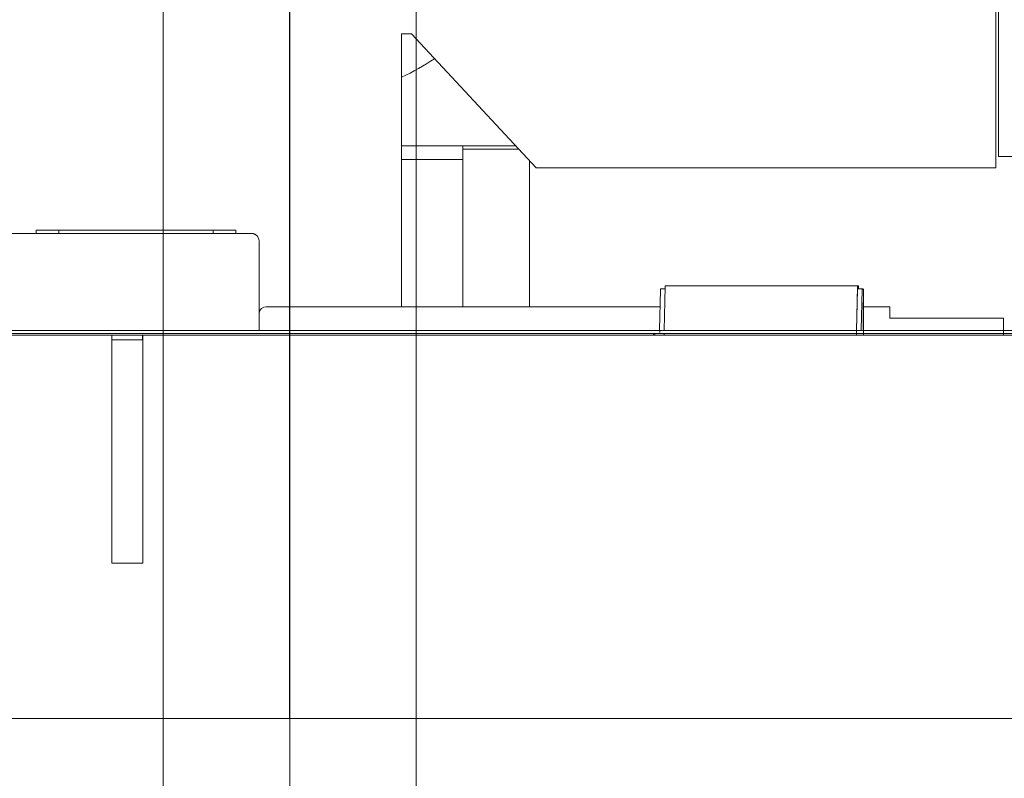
# Model space of a CAD drawing. Extents: x 0 to 59450, y 0 to 42050.
# Tile 118 of 256: x 28852 to 30132, y 7737 to 8723. Entities that reach past the tile are written whole.
import ezdxf

# ---------------------------------------------------------------- set-up
doc = ezdxf.new("R2010")
doc.units = 0
doc.header["$LTSCALE"] = 20
doc.header["$MEASUREMENT"] = 0
doc.layers.get('0').update_dxf_attribs({"linetype": 'CONTINUOUS'})
doc.layers.get('Defpoints').update_dxf_attribs({"linetype": 'CONTINUOUS'})
doc.dimstyles.new('DXF001', dxfattribs={"dimtxt": 3.1, "dimasz": 2, "dimexe": 2, "dimexo": 0.8, "dimgap": 0.09, "dimtad": 1, "dimdsep": 46, "dimtxsty": 'STANDARD', "dimcen": 0.09, "dimazin": 2, "dimtfac": 0.645161, "dimtdec": 4, "dimtmove": 0, "dimatfit": 3, "dimfxl": 1, "dimtvp": 0.66129, "dimtolj": 1, "dimtzin": 0, "dimarcsym": 0})

# ---------------------------------------------------------------- blocks, each defined once
blk = doc.blocks.new('_OPEN')
at = {"color": 0, "linetype": 'ByBlock', "lineweight": -2}
for p, q in [((-1, 0.166667), (0, 0)), ((0, 0), (-1, -0.166667)), ((0, 0), (-1, 0))]:
    blk.add_line(p, q, dxfattribs=at)
blk = doc.blocks.new('*D24')
at = {"color": 0, "linetype": 'Continuous', "lineweight": -2}
for p, q in [((29203.5, 7815.6), (29203.5, 10548.9)), ((33993.6, 7815.6), (33993.6, 10548.9)), ((33991.6, 10546.9), (29205.5, 10546.9))]:
    blk.add_line(p, q, dxfattribs=at)
at = {"layer": 'Defpoints', "color": 0, "linetype": 'Continuous'}
for p in [(29203.5, 10546.9), (29203.5, 7814.8), (33993.6, 7814.8)]:
    blk.add_point(p, dxfattribs=at)
at = {"color": 0, "linetype": 'Continuous', "lineweight": -2, "xscale": 2, "yscale": 2, "zscale": 2, "rotation": 180}
blk.add_blockref('_OPEN', (29203.5, 10546.9), dxfattribs=at)
at = {"color": 0, "linetype": 'Continuous', "lineweight": -2, "xscale": 2, "yscale": 2, "zscale": 2}
blk.add_blockref('_OPEN', (33993.6, 10546.9), dxfattribs=at)
at = {"color": 0, "linetype": 'Continuous', "lineweight": 13, "insert": (31772.5, 10596.9), "char_height": 100, "attachment_point": 5}
blk.add_mtext('\\A1;\\A1;4790', dxfattribs=at)
blk = doc.blocks.new('*D26')
at = {"color": 0, "linetype": 'Continuous', "lineweight": -2}
for p, q in [((29203.5, 7815.6), (29203.5, 13439.6)), ((37637.6, 13437.6), (29205.5, 13437.6)), ((37639.6, 7815.6), (37639.6, 13439.6))]:
    blk.add_line(p, q, dxfattribs=at)
at = {"layer": 'Defpoints', "color": 0, "linetype": 'Continuous'}
for p in [(29203.5, 13437.6), (29203.5, 7814.8), (37639.6, 7814.8)]:
    blk.add_point(p, dxfattribs=at)
at = {"color": 0, "linetype": 'Continuous', "lineweight": -2, "xscale": 2, "yscale": 2, "zscale": 2, "rotation": 180}
blk.add_blockref('_OPEN', (29203.5, 13437.6), dxfattribs=at)
at = {"color": 0, "linetype": 'Continuous', "lineweight": -2, "xscale": 2, "yscale": 2, "zscale": 2}
blk.add_blockref('_OPEN', (37639.6, 13437.6), dxfattribs=at)
at = {"color": 0, "linetype": 'Continuous', "lineweight": 13, "insert": (33595.5, 13487.7), "char_height": 100, "attachment_point": 5}
blk.add_mtext('\\A1;\\A1;8440', dxfattribs=at)
blk = doc.blocks.new('*D30')
at = {"color": 0, "linetype": 'Continuous', "lineweight": -2}
for p, q in [((29198.9, 9314.5), (23516.2, 9314.5)), ((23518.2, 9312.5), (23518.2, 6317)), ((29202.7, 6315), (23516.2, 6315))]:
    blk.add_line(p, q, dxfattribs=at)
at = {"layer": 'Defpoints', "color": 0, "linetype": 'Continuous'}
for p in [(29199.7, 9314.5), (23518.2, 6315), (29203.5, 6315)]:
    blk.add_point(p, dxfattribs=at)
at = {"color": 0, "linetype": 'Continuous', "lineweight": -2, "xscale": 2, "yscale": 2, "zscale": 2}
for p, rotation in [((23518.2, 9314.5), 90), ((23518.2, 6315), 270)]:
    blk.add_blockref('_OPEN', p, dxfattribs=dict(at, rotation=rotation))
at = {"color": 0, "linetype": 'Continuous', "lineweight": 13, "insert": (23468.1, 7988.7), "char_height": 100, "attachment_point": 5, "rotation": 90}
blk.add_mtext('\\A1;\\A1;3000', dxfattribs=at)

msp = doc.modelspace()

# ---------------------------------------------------------------- linework, layer by layer
at = {"color": 3, "linetype": 'Continuous', "lineweight": 13}
for p, q in [((29039.08, 12265.364), (29039.08, 6048.452)), ((29203.486, 10912.03), (29203.486, 4569.776)), ((29367.892, 9518.696), (29367.892, 3131.1)), ((30124.818, 8544.774), (30124.818, 9295.374)), ((30121.624, 8530.007), (30121.624, 9285.772)), ((29348.787, 8704.182), (29361.929, 8704.182)), ((29348.787, 8349.774), (29348.787, 8704.182)), ((29361.929, 8704.182), (29524.017, 8530.007)), ((29348.787, 8558.834), (29388.596, 8558.834)), ((29388.596, 8558.834), (29428.596, 8558.834)), ((29428.596, 8558.834), (29497.191, 8558.834)), ((29428.596, 8558.834), (29428.596, 8554.626)), ((29501.107, 8554.626), (29428.596, 8554.626)), ((29428.596, 8554.626), (29428.596, 8410.673)), ((29388.596, 8540.834), (29348.787, 8540.834)), ((29428.596, 8540.834), (29388.596, 8540.834)), ((29515.096, 8539.593), (29515.096, 8349.774)), ((31334.818, 8544.774), (30124.818, 8544.774)), ((29524.017, 8530.007), (30121.624, 8530.007)), ((28873.624, 8449.174), (28903.374, 8449.174)), ((28873.624, 8449.174), (28873.624, 8444.774)), ((29103.874, 8449.174), (28903.374, 8449.174)), ((28903.374, 8449.174), (28903.374, 8444.774)), ((29103.874, 8449.174), (29133.624, 8449.174)), ((29103.874, 8444.774), (29103.874, 8449.174)), ((29133.624, 8449.174), (29133.624, 8444.774)), ((28373.696, 8444.774), (29154.221, 8444.774)), ((29154.22, 8444.774), (29154.224, 8444.774)), ((29158.804, 8443.584), (29158.698, 8443.642)), ((29158.804, 8443.584), (29158.719, 8443.63)), ((29161.253, 8441.618), (29161.209, 8441.666)), ((29163.721, 8318.774), (29163.721, 8435.274)), ((29428.596, 8410.673), (29428.596, 8349.774)), ((29684.406, 8319.186), (29685.673, 8372.133)), ((29685.673, 8372.133), (29685.674, 8372.175)), ((29685.674, 8372.175), (29685.675, 8372.215)), ((29685.675, 8372.215), (29685.676, 8372.254)), ((29685.676, 8372.254), (29685.677, 8372.292)), ((29685.677, 8372.292), (29685.678, 8372.328)), ((29691.588, 8372.774), (29685.704, 8372.774)), ((29690.297, 8318.774), (29691.665, 8375.972)), ((29691.668, 8376.086), (29691.665, 8375.972)), ((29691.673, 8376.259), (29691.672, 8376.222)), ((29691.704, 8376.774), (29691.703, 8376.773)), ((29941.698, 8376.774), (29691.704, 8376.774)), ((29941.659, 8375.972), (29940.291, 8318.774)), ((29940.39, 8318.774), (29941.667, 8372.133)), ((29941.659, 8375.972), (29941.661, 8376.024)), ((29941.661, 8376.024), (29941.662, 8376.075)), ((29941.662, 8376.075), (29941.663, 8376.123)), ((29941.663, 8376.123), (29941.664, 8376.17)), ((29941.664, 8376.17), (29941.666, 8376.216)), ((29941.666, 8372.133), (29941.667, 8372.175)), ((29941.667, 8372.175), (29941.669, 8372.215)), ((29941.669, 8372.215), (29941.67, 8372.254)), ((29941.67, 8372.254), (29941.671, 8372.292)), ((29941.671, 8372.292), (29941.672, 8372.328)), ((29942.725, 8376.774), (29941.698, 8376.774)), ((29947.698, 8372.774), (29941.698, 8372.774)), ((29942.724, 8376.774), (29942.727, 8376.77)), ((29942.779, 8375.221), (29942.782, 8375.046)), ((29942.782, 8375.046), (29942.785, 8374.864)), ((29942.785, 8374.864), (29942.787, 8374.667)), ((29942.787, 8374.667), (29942.79, 8374.455)), ((29942.79, 8374.455), (29942.793, 8374.25)), ((29942.793, 8374.25), (29942.795, 8374.06)), ((29942.795, 8374.06), (29942.798, 8373.795)), ((29942.803, 8373.359), (29942.809, 8372.774)), ((29947.666, 8372.133), (29946.4, 8319.186)), ((29947.669, 8372.224), (29947.666, 8372.133)), ((29947.672, 8372.363), (29947.671, 8372.333)), ((29947.698, 8372.772), (29947.697, 8372.771)), ((29949.179, 8372.774), (29947.698, 8372.774)), ((29949.307, 8367.485), (29949.297, 8368.356)), ((29949.318, 8366.534), (29949.307, 8367.485)), ((29949.327, 8365.511), (29949.318, 8366.534)), ((29949.337, 8364.414), (29949.327, 8365.511)), ((29949.346, 8363.25), (29949.337, 8364.414)), ((29949.355, 8362.02), (29949.346, 8363.25)), ((29949.363, 8360.732), (29949.355, 8362.02)), ((29949.371, 8359.389), (29949.363, 8360.732)), ((29949.378, 8357.996), (29949.371, 8359.389)), ((29685.138, 8349.774), (29173.024, 8349.774)), ((29949.076, 8347.322), (29949.071, 8345.934)), ((29949.083, 8348.599), (29949.076, 8347.322)), ((29949.274, 8348.889), (29949.266, 8350.14)), ((29949.281, 8347.557), (29949.274, 8348.889)), ((29949.287, 8346.17), (29949.281, 8347.557)), ((29949.291, 8344.748), (29949.287, 8346.17)), ((29949.385, 8356.56), (29949.378, 8357.996)), ((29949.391, 8355.086), (29949.385, 8356.56)), ((29949.397, 8353.58), (29949.391, 8355.086)), ((29949.402, 8352.048), (29949.397, 8353.58)), ((29949.406, 8350.497), (29949.402, 8352.048)), ((29949.41, 8348.933), (29949.406, 8350.497)), ((29983.624, 8349.774), (29949.408, 8349.774)), ((29949.414, 8347.361), (29949.41, 8348.933)), ((29949.417, 8345.787), (29949.414, 8347.361)), ((29983.624, 8340.374), (29983.624, 8349.774)), ((29949.059, 8341.203), (29949.057, 8339.501)), ((29949.057, 8339.501), (29949.057, 8337.774)), ((29949.057, 8337.774), (29949.057, 8336.046)), ((29949.057, 8336.046), (29949.059, 8334.344)), ((29949.062, 8342.858), (29949.059, 8341.203)), ((29949.059, 8334.344), (29949.062, 8332.689)), ((29949.066, 8344.439), (29949.062, 8342.858)), ((29949.071, 8345.934), (29949.066, 8344.439)), ((29949.295, 8343.311), (29949.291, 8344.748)), ((29949.298, 8341.88), (29949.295, 8343.311)), ((29949.3, 8340.472), (29949.298, 8341.88)), ((29949.299, 8334.648), (29949.302, 8337.774)), ((29949.301, 8339.105), (29949.3, 8340.472)), ((29949.302, 8337.774), (29949.301, 8339.105)), ((29949.419, 8344.217), (29949.417, 8345.787)), ((29949.421, 8342.655), (29949.419, 8344.217)), ((29949.42, 8331.947), (29949.421, 8333.504)), ((29949.422, 8341.105), (29949.421, 8342.655)), ((29949.421, 8333.504), (29949.422, 8335.046)), ((29949.423, 8339.576), (29949.422, 8341.105)), ((29949.422, 8335.046), (29949.423, 8336.568)), ((29949.423, 8338.071), (29949.423, 8339.576)), ((29949.423, 8336.568), (29949.423, 8338.071)), ((29983.624, 8334.774), (29983.624, 8340.374)), ((29988.906, 8334.774), (29983.624, 8334.774)), ((29988.906, 8334.774), (29993.505, 8334.774)), ((29993.505, 8334.774), (30020.06, 8334.774)), ((30020.06, 8334.774), (30022.48, 8334.774)), ((30022.48, 8334.774), (30131.359, 8334.774)), ((30131.359, 8312.774), (30131.359, 8334.774)), ((29949.062, 8332.689), (29949.066, 8331.108)), ((29949.066, 8331.108), (29949.071, 8329.613)), ((29949.071, 8329.613), (29949.076, 8328.225)), ((29949.076, 8328.225), (29949.083, 8326.948)), ((29949.083, 8326.948), (29949.09, 8325.796)), ((29949.09, 8325.796), (29949.097, 8324.765)), ((29949.281, 8328.033), (29949.287, 8329.378)), ((29949.287, 8329.378), (29949.291, 8330.635)), ((29949.291, 8330.635), (29949.295, 8332.237)), ((29949.387, 8319.564), (29949.393, 8321.051)), ((29949.393, 8321.051), (29949.399, 8322.568)), ((29949.399, 8322.568), (29949.404, 8324.108)), ((29949.404, 8324.108), (29949.408, 8325.665)), ((29949.408, 8325.665), (29949.412, 8327.233)), ((29949.412, 8327.233), (29949.415, 8328.806)), ((29949.415, 8328.806), (29949.418, 8330.38)), ((29949.418, 8330.38), (29949.42, 8331.947)), ((28972.067, 8312.774), (25290.108, 8312.774)), ((28532.708, 8318.774), (31621.632, 8318.774)), ((31621.632, 8314.774), (28532.708, 8314.774)), ((28972.067, 8306.774), (28972.067, 8312.774)), ((28972.067, 8312.774), (29012.066, 8312.774)), ((29012.289, 8312.774), (29012.066, 8312.774)), ((29012.066, 8312.774), (29012.066, 8306.774)), ((33558.442, 8312.774), (29012.289, 8312.774)), ((29012.386, 8308.306), (29012.378, 8309.039)), ((29012.393, 8307.509), (29012.386, 8308.306)), ((29676.518, 8312.775), (29676.518, 8314.774)), ((29677.753, 8314.772), (29677.762, 8314.77)), ((29684.406, 8319.186), (29684.42, 8319.176)), ((29684.42, 8319.176), (29684.435, 8319.166)), ((29684.435, 8319.166), (29684.449, 8319.155)), ((29684.45, 8318.781), (29684.443, 8318.848)), ((29684.449, 8319.155), (29684.464, 8319.145)), ((29684.464, 8319.145), (29684.478, 8319.135)), ((29684.478, 8319.135), (29684.492, 8319.124)), ((29684.492, 8319.124), (29684.507, 8319.114)), ((29684.507, 8319.114), (29684.521, 8319.104)), ((29684.521, 8319.104), (29684.536, 8319.093)), ((29684.536, 8319.093), (29684.55, 8319.083)), ((29684.55, 8319.083), (29684.564, 8319.073)), ((29684.564, 8319.073), (29684.579, 8319.062)), ((29684.579, 8319.062), (29684.593, 8319.052)), ((29684.597, 8316.675), (29684.589, 8316.808)), ((29684.593, 8319.052), (29684.607, 8319.042)), ((29684.604, 8316.538), (29684.597, 8316.675)), ((29684.611, 8316.399), (29684.604, 8316.538)), ((29684.607, 8319.042), (29684.622, 8319.031)), ((29684.619, 8316.256), (29684.611, 8316.399)), ((29684.626, 8316.111), (29684.619, 8316.256)), ((29684.622, 8319.031), (29684.636, 8319.021)), ((29684.636, 8319.021), (29684.65, 8319.011)), ((29684.65, 8319.011), (29684.665, 8319)), ((29684.665, 8319), (29684.679, 8318.99)), ((29684.679, 8318.99), (29684.693, 8318.98)), ((29684.693, 8318.98), (29684.708, 8318.969)), ((29684.708, 8318.969), (29684.722, 8318.959)), ((29684.722, 8318.959), (29684.736, 8318.949)), ((29684.736, 8318.949), (29684.751, 8318.938)), ((29684.751, 8318.938), (29684.765, 8318.928)), ((29684.765, 8318.928), (29684.779, 8318.918)), ((29684.779, 8318.918), (29684.794, 8318.908)), ((29684.794, 8318.908), (29684.808, 8318.897)), ((29684.808, 8318.897), (29684.822, 8318.887)), ((29684.822, 8318.887), (29684.837, 8318.877)), ((29684.837, 8318.877), (29684.851, 8318.866)), ((29684.851, 8318.866), (29684.865, 8318.856)), ((29684.865, 8318.856), (29684.88, 8318.845)), ((29684.88, 8318.845), (29684.894, 8318.835)), ((29684.894, 8318.835), (29684.906, 8318.826)), ((29684.906, 8318.826), (29684.922, 8318.815)), ((29684.922, 8318.815), (29684.947, 8318.797)), ((29684.947, 8318.797), (29684.979, 8318.774)), ((29690.253, 8312.774), (29690.249, 8314.774)), ((29940.243, 8314.774), (29940.247, 8312.774)), ((29940.39, 8318.774), (29940.247, 8312.774)), ((29940.303, 8314.69), (29940.303, 8314.774)), ((29940.303, 8314.69), (29940.402, 8314.774)), ((29940.52, 8312.774), (29940.512, 8312.879)), ((29945.807, 8318.774), (29945.822, 8318.784)), ((29945.822, 8318.784), (29945.837, 8318.794)), ((29945.837, 8318.794), (29945.852, 8318.804)), ((29945.852, 8318.804), (29945.866, 8318.815)), ((29945.866, 8318.815), (29945.881, 8318.825)), ((29945.881, 8318.825), (29945.896, 8318.835)), ((29945.896, 8318.835), (29945.911, 8318.846)), ((29945.911, 8318.846), (29945.926, 8318.856)), ((29945.926, 8318.856), (29945.94, 8318.866)), ((29945.94, 8318.866), (29945.955, 8318.877)), ((29945.955, 8318.877), (29945.97, 8318.887)), ((29945.97, 8318.887), (29945.985, 8318.897)), ((29945.985, 8318.897), (29945.999, 8318.908)), ((29945.999, 8318.908), (29946.014, 8318.918)), ((29946.014, 8318.918), (29946.029, 8318.928)), ((29946.029, 8318.928), (29946.044, 8318.938)), ((29946.044, 8318.938), (29946.059, 8318.949)), ((29946.059, 8318.949), (29946.073, 8318.959)), ((29946.073, 8318.959), (29946.088, 8318.969)), ((29946.088, 8318.969), (29946.103, 8318.98)), ((29946.103, 8318.98), (29946.118, 8318.99)), ((29946.118, 8318.99), (29946.133, 8319)), ((29946.133, 8319), (29946.147, 8319.011)), ((29946.147, 8319.011), (29946.162, 8319.021)), ((29946.162, 8319.021), (29946.177, 8319.031)), ((29946.177, 8319.031), (29946.192, 8319.042)), ((29946.192, 8319.042), (29946.207, 8319.052)), ((29946.207, 8319.052), (29946.222, 8319.062)), ((29946.222, 8319.062), (29946.236, 8319.073)), ((29946.236, 8319.073), (29946.251, 8319.083)), ((29946.251, 8319.083), (29946.266, 8319.093)), ((29946.266, 8319.093), (29946.281, 8319.104)), ((29946.281, 8319.104), (29946.296, 8319.114)), ((29946.296, 8319.114), (29946.31, 8319.124)), ((29946.31, 8319.124), (29946.323, 8319.133)), ((29946.323, 8319.133), (29946.34, 8319.145)), ((29946.34, 8319.145), (29946.366, 8319.163)), ((29946.366, 8319.163), (29946.4, 8319.186)), ((29946.4, 8319.186), (29946.401, 8319.174)), ((29946.407, 8319.125), (29946.409, 8319.112)), ((29946.409, 8319.112), (29946.41, 8319.099)), ((29946.41, 8319.099), (29946.412, 8319.086)), ((29946.412, 8319.086), (29946.413, 8319.073)), ((29946.413, 8319.073), (29946.415, 8319.06)), ((29946.415, 8319.06), (29946.416, 8319.047)), ((29946.416, 8319.047), (29946.418, 8319.034)), ((29946.418, 8319.034), (29946.419, 8319.02)), ((29946.419, 8319.02), (29946.421, 8319.007)), ((29946.421, 8319.007), (29946.422, 8318.993)), ((29946.422, 8318.993), (29946.424, 8318.979)), ((29946.424, 8318.979), (29946.425, 8318.965)), ((29946.425, 8318.965), (29946.426, 8318.951)), ((29946.426, 8318.951), (29946.428, 8318.937)), ((29946.428, 8318.937), (29946.429, 8318.923)), ((29946.429, 8318.923), (29946.431, 8318.909)), ((29946.431, 8318.909), (29946.432, 8318.894)), ((29946.432, 8318.894), (29946.434, 8318.879)), ((29946.434, 8318.879), (29946.435, 8318.864)), ((29946.435, 8318.864), (29946.437, 8318.852)), ((29946.437, 8318.852), (29946.438, 8318.835)), ((29946.441, 8318.808), (29946.444, 8318.774)), ((29949.35, 8312.774), (29949.358, 8314.029)), ((29949.358, 8314.029), (29949.366, 8315.337)), ((29949.366, 8315.337), (29949.374, 8316.701)), ((29949.374, 8316.701), (29949.381, 8318.111)), ((29949.381, 8318.111), (29949.387, 8319.564)), ((28972.067, 8306.774), (29012.066, 8306.774)), ((28972.364, 8303.423), (28972.358, 8303.973)), ((28972.369, 8302.826), (28972.364, 8303.423)), ((28972.374, 8302.185), (28972.369, 8302.826)), ((28972.379, 8301.501), (28972.374, 8302.185)), ((28972.384, 8300.78), (28972.379, 8301.501)), ((28972.389, 8300.022), (28972.384, 8300.78)), ((28972.393, 8299.233), (28972.389, 8300.022)), ((28972.396, 8298.416), (28972.393, 8299.233)), ((28972.4, 8297.576), (28972.396, 8298.416)), ((28972.403, 8296.716), (28972.4, 8297.576)), ((28972.406, 8295.841), (28972.403, 8296.716)), ((28972.408, 8294.954), (28972.406, 8295.841)), ((28972.41, 8294.062), (28972.408, 8294.954)), ((29012.066, 8306.774), (29012.289, 8306.774)), ((29012.289, 8306.775), (29012.295, 8306.755)), ((29012.368, 8302.826), (29012.373, 8302.185)), ((29012.373, 8302.185), (29012.378, 8301.501)), ((29012.378, 8301.501), (29012.383, 8300.78)), ((29012.383, 8300.78), (29012.388, 8300.023)), ((29012.388, 8300.023), (29012.392, 8299.233)), ((29012.392, 8299.233), (29012.396, 8298.415)), ((29012.4, 8306.655), (29012.393, 8307.509)), ((29012.396, 8298.415), (29012.399, 8297.576)), ((29012.399, 8297.576), (29012.403, 8296.723)), ((29012.407, 8305.744), (29012.4, 8306.655)), ((29012.403, 8296.723), (29012.406, 8295.841)), ((29012.406, 8295.841), (29012.408, 8294.927)), ((29012.413, 8304.782), (29012.407, 8305.744)), ((29012.408, 8294.927), (29012.41, 8294.062)), ((29012.419, 8303.772), (29012.413, 8304.782)), ((29012.425, 8302.72), (29012.419, 8303.772)), ((29012.43, 8301.631), (29012.425, 8302.72)), ((29012.434, 8300.51), (29012.43, 8301.631)), ((29012.439, 8299.363), (29012.434, 8300.51)), ((29012.442, 8298.197), (29012.439, 8299.363)), ((29012.446, 8297.015), (29012.442, 8298.197)), ((29012.448, 8295.824), (29012.446, 8297.015)), ((29012.451, 8294.63), (29012.448, 8295.824)), ((28972.412, 8293.166), (28972.41, 8294.062)), ((28972.413, 8292.271), (28972.412, 8293.166)), ((28972.415, 8291.381), (28972.413, 8292.271)), ((28972.415, 8290.5), (28972.415, 8291.381)), ((28972.416, 8289.63), (28972.415, 8290.5)), ((28972.416, 8288.773), (28972.416, 8289.63)), ((28972.416, 8016.407), (28972.416, 8288.774)), ((29012.41, 8294.062), (29012.412, 8293.273)), ((29012.412, 8293.273), (29012.414, 8292.271)), ((29012.414, 8292.271), (29012.415, 8290.751)), ((29012.415, 8290.751), (29012.416, 8288.773)), ((29012.415, 8288.774), (29012.415, 8016.407)), ((29012.452, 8293.437), (29012.451, 8294.63)), ((29012.454, 8292.25), (29012.452, 8293.437)), ((29012.455, 8291.075), (29012.454, 8292.25)), ((29012.455, 8289.916), (29012.455, 8291.075)), ((29012.455, 8288.773), (29012.455, 8289.916)), ((29012.457, 8016.407), (29012.457, 8288.774)), ((28972.416, 8016.407), (29012.415, 8016.407)), ((29012.415, 8016.407), (29012.457, 8016.407)), ((38500.848, 7814.774), (23765.567, 7814.774))]:
    msp.add_line(p, q, dxfattribs=at)
for centre, radius, start, end in [((29199.739, 8964.536), 350, 295.20452, 303.29728), ((29154.221, 8435.274), 9.5, 0, 90), ((29154.024, 8425.377), 19.397, 88.772739, 89.409681), ((29153.967, 8425.467), 19.307, 88.440544, 89.237203), ((29154.35, 8437.529), 7.241, 87.987796, 89.290644), ((29154.378, 8437.545), 7.222, 87.462514, 89.0896), ((29154.327, 8436.683), 8.087, 87.281767, 88.03837), ((29154.347, 8436.679), 8.089, 86.575688, 87.519033), ((29153.167, 8418.873), 25.933, 86.402956, 86.586897), ((29154.182, 8434.945), 9.83, 85.89293, 86.429212), ((29152.891, 8418.926), 25.901, 85.476318, 85.705952), ((29154.355, 8436.813), 7.954, 85.465435, 86.171839), ((29154.165, 8434.927), 9.849, 84.85326, 85.52173), ((29154.246, 8435.513), 9.259, 84.838722, 85.431234), ((29154.38, 8436.798), 7.967, 84.306354, 85.186041), ((29154.161, 8434.708), 10.068, 84.232514, 84.76935), ((29154.243, 8435.483), 9.288, 83.534397, 84.27203), ((29154.22, 8435.322), 9.451, 83.641249, 84.216139), ((29154.252, 8435.548), 9.223, 83.089592, 83.681235), ((29154.135, 8434.673), 10.105, 82.77484, 83.443072), ((29154.228, 8435.381), 9.391, 82.48783, 83.06775), ((29154.209, 8435.279), 9.495, 82.041293, 82.756645), ((29154.219, 8435.298), 9.475, 81.920761, 82.495711), ((29154.247, 8435.503), 9.268, 81.348776, 82.084716), ((29154.224, 8435.353), 9.42, 81.325922, 81.904444), ((29154.218, 8435.323), 9.45, 80.615627, 81.336971), ((29154.228, 8435.382), 9.391, 80.747096, 81.327078), ((29154.224, 8435.361), 9.412, 80.161012, 80.740054), ((29154.205, 8435.255), 9.52, 79.888382, 80.603501), ((29154.223, 8435.349), 9.424, 79.593183, 80.171865), ((29154.211, 8435.292), 9.482, 79.165368, 79.884969), ((29154.222, 8435.358), 9.415, 78.996846, 79.575949), ((29154.216, 8435.317), 9.456, 78.447321, 79.16875), ((29154.223, 8435.353), 9.42, 78.429918, 79.009208), ((29154.209, 8435.296), 9.478, 77.712249, 78.432684), ((29154.221, 8435.355), 9.419, 77.834051, 78.41342), ((29154.222, 8435.356), 9.418, 77.261737, 77.841169), ((29154.21, 8435.291), 9.483, 77.000598, 77.720708), ((29154.219, 8435.358), 9.416, 76.660105, 77.23976), ((29154.207, 8435.298), 9.477, 76.255954, 76.976858), ((29154.22, 8435.348), 9.426, 76.102222, 76.682002), ((29154.209, 8435.291), 9.483, 75.556524, 76.277873), ((29154.218, 8435.348), 9.426, 75.507725, 76.087732), ((29154.207, 8435.291), 9.484, 74.818881, 75.540703), ((29154.219, 8435.356), 9.418, 74.921717, 75.501858), ((29154.217, 8435.345), 9.429, 74.343667, 74.924074), ((29154.207, 8435.297), 9.478, 74.092709, 74.814914), ((29154.217, 8435.352), 9.423, 73.757728, 74.338292), ((29154.206, 8435.297), 9.478, 73.361455, 74.084408), ((29154.215, 8435.34), 9.435, 73.182447, 73.76331), ((29154.208, 8435.293), 9.481, 72.654801, 73.3783), ((29154.215, 8435.354), 9.421, 72.579419, 73.160449), ((29154.206, 8435.3), 9.475, 71.907733, 72.632079), ((29154.214, 8435.34), 9.435, 72.012539, 72.593884), ((29154.214, 8435.343), 9.432, 71.427581, 72.009128), ((29154.209, 8435.302), 9.472, 71.193489, 71.918473), ((29154.212, 8435.348), 9.428, 70.825624, 71.407565), ((29154.207, 8435.307), 9.468, 70.448397, 71.174366), ((29154.212, 8435.339), 9.437, 70.260967, 70.843051), ((29154.21, 8435.308), 9.467, 69.736298, 70.46301), ((29154.208, 8435.339), 9.438, 69.654809, 70.237098), ((29154.209, 8435.311), 9.464, 68.998601, 69.726421), ((29154.203, 8435.312), 9.465, 69.104385, 69.685774), ((29154.186, 8435.277), 9.503, 68.501127, 69.080587), ((29154.212, 8435.318), 9.457, 68.272191, 69.000839), ((29154.173, 8435.254), 9.529, 67.90422, 68.481886), ((29154.212, 8435.327), 9.448, 67.519838, 68.249688), ((29154.157, 8435.211), 9.576, 67.335814, 67.911687), ((29154.216, 8435.323), 9.45, 66.818017, 67.548801), ((29154.144, 8435.177), 9.612, 66.768188, 67.342326), ((29154.126, 8435.141), 9.652, 66.179714, 66.752074), ((29154.216, 8435.339), 9.435, 66.049705, 66.781878), ((29154.112, 8435.116), 9.681, 65.595318, 66.165953), ((29154.218, 8435.332), 9.441, 65.34732, 66.080397), ((29154.093, 8435.069), 9.732, 65.038985, 65.607871), ((29154.219, 8435.35), 9.425, 64.570143, 65.304357), ((29154.079, 8435.042), 9.761, 64.461305, 65.028524), ((29154.223, 8435.345), 9.427, 63.871685, 64.607301), ((29154.06, 8435.005), 9.803, 63.888312, 64.453887), ((29154.043, 8434.976), 9.836, 63.311848, 63.875697), ((29154.231, 8435.369), 9.402, 63.112336, 63.850625), ((29154.022, 8434.935), 9.883, 62.746889, 63.308929), ((29154.226, 8435.357), 9.415, 62.38132, 63.119225), ((29154.007, 8434.9), 9.921, 62.204398, 62.765053), ((29154.199, 8435.317), 9.463, 61.610226, 62.344807), ((29153.991, 8434.878), 9.948, 61.619975, 62.179544), ((29149.008, 8426.384), 19.794, 59.928179, 60.335752), ((29155.253, 8437.091), 7.399, 59.397303, 60.229505), ((29154.82, 8436.35), 8.257, 58.948595, 59.433339), ((29145.527, 8421.267), 25.974, 58.426617, 58.546937), ((29153.888, 8434.87), 10.006, 58.089735, 58.435148), ((29154.914, 8436.487), 8.091, 57.744698, 58.199104), ((29154.213, 8435.357), 9.421, 57.43056, 57.812965), ((29153.777, 8434.702), 10.208, 56.996528, 57.343879), ((29154.114, 8435.226), 9.584, 56.608704, 56.980955), ((29154.248, 8435.426), 9.344, 56.235113, 56.61855), ((29154.155, 8435.279), 9.517, 55.885374, 56.26194), ((29154.12, 8435.233), 9.575, 55.489679, 55.863554), ((29154.153, 8435.274), 9.522, 55.141925, 55.518694), ((29154.171, 8435.313), 9.481, 54.713873, 55.092064), ((29154.166, 8435.292), 9.5, 54.384746, 54.762942), ((29154.168, 8435.306), 9.488, 53.964886, 54.343337), ((29154.175, 8435.317), 9.475, 53.58351, 53.962832), ((29154.18, 8435.322), 9.467, 53.210288, 53.590215), ((29154.186, 8435.328), 9.46, 52.837688, 53.218261), ((29154.19, 8435.33), 9.455, 52.46582, 52.846917), ((29154.195, 8435.336), 9.447, 52.087351, 52.469178), ((29154.201, 8435.354), 9.43, 51.66794, 52.05033), ((29154.206, 8435.358), 9.423, 51.290645, 51.67376), ((29154.213, 8435.36), 9.418, 50.935525, 51.319207), ((29154.217, 8435.364), 9.412, 50.55285, 50.93728), ((29154.222, 8435.379), 9.397, 50.134377, 50.519378), ((29154.229, 8435.383), 9.39, 49.767154, 50.152897), ((29154.235, 8435.397), 9.375, 49.349062, 49.735407), ((29154.241, 8435.401), 9.368, 48.976387, 49.363555), ((29154.245, 8435.398), 9.367, 48.618532, 49.006217), ((29154.248, 8435.411), 9.356, 48.194858, 48.583096), ((29154.258, 8435.429), 9.336, 47.777926, 48.16705), ((29154.279, 8435.445), 9.31, 47.414992, 47.805776), ((29154.256, 8435.411), 9.35, 47.061149, 47.450808), ((29154.183, 8435.342), 9.451, 46.635045, 47.020756), ((29154.077, 8435.237), 9.6, 46.22994, 46.609749), ((29153.906, 8435.053), 9.851, 45.882628, 46.253319), ((29153.756, 8434.906), 10.061, 45.485779, 45.848838), ((29153.591, 8434.734), 10.3, 45.146048, 45.501212), ((29153.434, 8434.586), 10.515, 44.762592, 45.110507), ((29153.242, 8434.393), 10.787, 44.431019, 44.770667), ((29153.078, 8434.224), 11.022, 44.131016, 44.463723), ((29152.891, 8434.077), 11.259, 43.677945, 44.003423), ((29152.684, 8433.854), 11.563, 43.450212, 43.767758), ((29152.388, 8433.591), 11.958, 43.082428, 43.389485), ((29152.284, 8433.49), 12.104, 42.794886, 43.098516), ((29152.36, 8433.555), 12.004, 42.504727, 42.811138), ((29715.055, 8371.416), 29.391, 178.15406, 178.221876), ((29711.759, 8371.597), 26.091, 178.245866, 178.319135), ((29708.69, 8371.621), 23.024, 177.991392, 178.071073), ((29705.877, 8371.782), 20.206, 178.082456, 178.169158), ((29703.284, 8371.81), 17.614, 177.795092, 177.890143), ((29700.934, 8371.897), 15.263, 177.678675, 177.782967), ((29698.784, 8372.032), 13.109, 177.771406, 177.886793), ((29696.864, 8372.061), 11.189, 177.409656, 177.537436), ((29695.114, 8372.178), 9.436, 177.496955, 177.640083), ((29693.557, 8372.209), 7.879, 177.068816, 177.229659), ((29692.198, 8372.277), 6.518, 176.867046, 177.04927), ((29691.036, 8372.337), 5.354, 176.624704, 176.830928), ((29689.943, 8372.423), 4.259, 176.67151, 176.911911), ((29688.978, 8372.458), 3.294, 176.01527, 176.300863), ((29688.293, 8372.503), 2.607, 175.632513, 175.962371), ((29687.809, 8372.536), 2.122, 175.155549, 175.521067), ((29687.115, 8372.604), 1.424, 175.038724, 175.527894), ((29686.518, 8372.64), 0.827, 173.216749, 173.961571), ((29686.389, 8372.667), 0.696, 173.403007, 174.163278), ((29687.089, 8372.586), 1.4, 173.089827, 173.403025), ((29685.946, 8372.709), 0.252, 167.982832, 169.498562), ((29685.761, 8372.746), 0.0626, 160.162861, 165.796087), ((29685.742, 8372.751), 0.0434, 150.440705, 158.033013), ((29724.821, 8375.264), 33.163, 178.434416, 178.580337), ((29721.561, 8375.385), 29.901, 178.396389, 178.4953), ((29721.35, 8375.319), 29.692, 178.107637, 178.185192), ((29712.793, 8375.662), 21.128, 178.15781, 178.270948), ((29712.718, 8375.654), 21.054, 178.023853, 178.129259), ((29711.384, 8375.744), 19.718, 178.048254, 178.153472), ((29707.684, 8375.834), 16.017, 177.792369, 177.916583), ((29704.954, 8375.947), 13.284, 177.684675, 177.827896), ((29703.064, 8376.027), 11.393, 177.543629, 177.701228), ((29701.227, 8376.11), 9.554, 177.389837, 177.567045), ((29699.514, 8376.191), 7.839, 177.21352, 177.416352), ((29698.024, 8376.268), 6.347, 177.020098, 177.255092), ((29696.772, 8376.316), 5.094, 176.550113, 176.822539), ((29695.674, 8376.403), 3.993, 176.520368, 176.842593), ((29694.758, 8376.462), 3.075, 176.196734, 176.581337), ((29693.985, 8376.517), 2.3, 175.821441, 176.292357), ((29693.361, 8376.565), 1.675, 175.340159, 175.924216), ((29692.857, 8376.602), 1.169, 174.385809, 175.137378), ((29692.472, 8376.648), 0.781, 173.979986, 174.970384), ((29692.179, 8376.682), 0.487, 172.957113, 174.340968), ((29691.975, 8376.71), 0.281, 171.474268, 173.503955), ((29691.838, 8376.732), 0.142, 168.532089, 171.855726), ((29691.758, 8376.751), 0.0598, 165.229341, 171.379854), ((29691.718, 8376.763), 0.0178, 156.378587, 171.529819), ((29691.705, 8376.771), 0.00356, 127.350158, 178.007622), ((29978.673, 8375.133), 37.023, 178.256088, 178.323499), ((29974.553, 8375.336), 32.899, 178.318798, 178.391609), ((29970.68, 8375.38), 29.026, 178.102677, 178.181834), ((29967.163, 8375.495), 25.508, 178.013437, 178.099539), ((29963.89, 8375.608), 22.232, 177.918025, 178.012382), ((29960.94, 8375.714), 19.281, 177.808892, 177.912378), ((29970.89, 8371.505), 29.229, 178.318511, 178.386695), ((29958.236, 8375.816), 16.575, 177.69229, 177.80673), ((29967.612, 8371.601), 25.95, 178.245666, 178.319334), ((29964.56, 8371.625), 22.899, 177.991175, 178.07129), ((29955.824, 8375.957), 14.159, 177.739696, 177.866363), ((29961.761, 8371.72), 20.099, 177.894955, 177.982129), ((29953.616, 8376.005), 11.952, 177.410098, 177.551898), ((29959.182, 8371.874), 17.516, 177.990798, 178.086367), ((29951.655, 8376.055), 9.99, 177.030147, 177.189395), ((29956.846, 8371.9), 15.18, 177.678392, 177.783251), ((29949.939, 8376.172), 8.27, 177.046353, 177.226637), ((29954.707, 8372.035), 13.038, 177.771092, 177.887107), ((29952.798, 8372.064), 11.129, 177.409308, 177.537783), ((29948.476, 8376.245), 6.806, 176.820613, 177.024477), ((29951.057, 8372.141), 9.387, 177.253754, 177.397661), ((29947.092, 8376.32), 5.42, 176.56277, 176.800191), ((29949.508, 8372.247), 7.834, 177.327168, 177.488885), ((29945.874, 8376.391), 4.2, 176.24991, 176.531655), ((29948.156, 8372.279), 6.483, 176.86655, 177.049765), ((29947, 8372.339), 5.325, 176.624143, 176.831489), ((29945.008, 8376.446), 3.331, 175.892323, 176.217304), ((29945.914, 8372.424), 4.236, 176.670857, 176.912564), ((29944.394, 8376.47), 2.718, 175.11235, 175.471946), ((29944.954, 8372.459), 3.276, 176.014495, 176.301638), ((29943.511, 8376.554), 1.83, 174.900039, 175.380431), ((29944.273, 8372.504), 2.593, 175.631618, 175.963266), ((29942.748, 8376.614), 1.065, 173.710213, 174.439831), ((29943.791, 8372.537), 2.11, 175.154559, 175.522057), ((29942.588, 8376.636), 0.903, 173.250856, 173.993065), ((29943.101, 8372.593), 1.418, 174.568188, 175.060004), ((29943.5, 8376.54), 1.82, 173.331015, 173.636093), ((29942.507, 8372.648), 0.821, 173.745064, 174.493905), ((29942.016, 8376.693), 0.33, 168.390872, 169.863587), ((29942.38, 8372.667), 0.692, 173.400965, 174.165321), ((29943.075, 8372.569), 1.395, 172.346705, 172.66158), ((29941.775, 8376.739), 0.0845, 160.505276, 165.903181), ((29941.939, 8372.713), 0.25, 168.825185, 170.349), ((29941.754, 8372.745), 0.0626, 159.261685, 164.923991), ((29941.752, 8376.747), 0.0605, 152.804918, 159.892455), ((29941.736, 8372.752), 0.0429, 151.327213, 158.954277), ((29942.718, 8376.762), 0.012, 343.677661, 404.187149), ((29942.605, 8376.731), 0.128, 3.568271, 12.545916), ((29942.243, 8376.674), 0.494, 4.350787, 7.585506), ((29941.523, 8376.596), 1.217, 3.719649, 5.430707), ((29940.258, 8376.491), 2.487, 3.20929, 4.237917), ((29938.344, 8376.365), 4.405, 2.761986, 3.457369), ((29935.564, 8376.21), 7.189, 2.432081, 2.926532), ((29931.896, 8376.037), 10.861, 2.149038, 2.524259), ((29927.006, 8375.833), 15.755, 1.932448, 2.223311), ((29920.968, 8375.587), 21.799, 1.80714, 2.041935), ((29913.337, 8375.358), 29.433, 1.593197, 1.784732), ((29904.323, 8375.089), 38.451, 1.459133, 1.619973), ((29893.392, 8374.746), 49.387, 1.398682, 1.53466), ((29880.964, 8374.476), 61.818, 1.2502, 1.367857), ((29865.941, 8374.121), 76.845, 1.168703, 1.270299), ((29848.859, 8373.749), 93.931, 1.093866, 1.182904), ((29830.352, 8373.37), 112.442, 1.027509, 1.106851), ((29811.55, 8373.011), 131.248, 0.96486, 1.03732), ((29617.957, 8370.218), 324.861, 0.554143, 0.630891), ((29973.778, 8371.561), 26.118, 178.397116, 178.545116), ((29971.187, 8371.684), 23.525, 178.420432, 178.520812), ((29971.002, 8371.651), 23.34, 178.174068, 178.252807), ((29964.272, 8371.863), 16.607, 178.050009, 178.164924), ((29964.199, 8371.908), 16.532, 178.092259, 178.199371), ((29963.14, 8371.884), 15.475, 177.764497, 177.871466), ((29960.23, 8372.048), 12.561, 177.867794, 177.994137), ((29958.079, 8372.096), 10.41, 177.546579, 177.692341), ((29956.586, 8372.162), 8.915, 177.395319, 177.555817), ((29955.145, 8372.261), 7.472, 177.476155, 177.656755), ((29953.796, 8372.297), 6.123, 177.044508, 177.25139), ((29952.628, 8372.36), 4.953, 176.839665, 177.079582), ((29951.643, 8372.416), 3.966, 176.5886, 176.867032), ((29950.784, 8372.487), 3.105, 176.626831, 176.95659), ((29950.065, 8372.518), 2.385, 175.958636, 176.352817), ((29949.462, 8372.564), 1.78, 175.558464, 176.042011), ((29948.976, 8372.603), 1.292, 175.044656, 175.645701), ((29948.583, 8372.647), 0.897, 174.887713, 175.663384), ((29948.284, 8372.671), 0.597, 173.579097, 174.604943), ((29948.058, 8372.699), 0.37, 172.483421, 173.924057), ((29947.901, 8372.721), 0.211, 170.878436, 173.005915), ((29947.797, 8372.742), 0.105, 169.303653, 172.825119), ((29947.737, 8372.754), 0.0434, 164.033525, 170.661363), ((29947.707, 8372.764), 0.0125, 154.090363, 170.921368), ((29947.698, 8372.769), 0.00246, 123.614491, 179.717025), ((29940.688, 8371.826), 8.542, 4.663836, 6.360701), ((29935.016, 8371.459), 14.225, 3.108205, 4.277616), ((29892.383, 8369.921), 56.885, 1.998593, 2.326881), ((29698.207, 8365.377), 251.111, 1.401944, 1.489662), ((29790.003, 8367.667), 159.287, 1.216668, 1.386132), ((29752.657, 8366.723), 196.644, 1.099324, 1.260622), ((29619.601, 8364.512), 329.718, 0.929731, 1.039933), ((29466.481, 8362.249), 482.855, 0.818886, 0.903367), ((29352.578, 8360.787), 596.767, 0.726701, 0.802943), ((29173.024, 8340.374), 9.4, 90, 171.76222), ((30917.558, 8343.377), 968.49, 179.62287, 179.69105), ((30688.086, 8344.959), 739.012, 179.54855, 179.628432), ((30517.792, 8346.444), 568.711, 179.472076, 179.563008), ((30329.71, 8348.304), 380.621, 179.372745, 179.491179), ((30190.881, 8349.989), 241.781, 179.251287, 179.411748), ((30100.708, 8351.292), 151.599, 179.074895, 179.298566), ((30028.099, 8352.614), 78.978, 178.806768, 179.183138), ((29981.6, 8353.747), 32.466, 178.334159, 179.0982), ((29949.455, 8355.097), 0.309, 158.064775, 195.796323), ((29957.493, 8354.585), 8.346, 177.060444, 179.267436), ((29949.384, 8355.202), 0.216, 161.267694, 177.302524), ((29946.328, 8354.853), 2.883, 6.589358, 8.334239), ((29927.852, 8354.068), 21.368, 2.324917, 2.99512), ((29881.144, 8352.804), 68.092, 1.447528, 1.792762), ((29796.897, 8351.262), 152.353, 1.009447, 1.227186), ((29665.988, 8349.383), 283.274, 0.774035, 0.922917), ((29488.704, 8347.34), 460.57, 0.619255, 0.730179), ((29267.489, 8345.366), 681.794, 0.497947, 0.584263), ((29009.777, 8343.453), 939.512, 0.407791, 0.478006), ((28215.015, 8335.96), 1734.284, 359.876996, 359.956644), ((30707.56, 8330.701), 758.486, 180.448368, 180.516548), ((30513.393, 8329.064), 564.312, 180.528097, 180.607979), ((30375.741, 8327.715), 426.654, 180.623017, 180.713948), ((30235.389, 8326.167), 286.293, 180.754065, 180.872502), ((30134.345, 8324.797), 185.24, 180.924813, 181.085281), ((30059.997, 8323.557), 110.883, 181.172062, 181.395757), ((29998.048, 8322.263), 48.92, 181.648056, 182.024522), ((29964.12, 8321.237), 14.979, 182.68778, 183.452043), ((29948.309, 8320.529), 0.898, 349.334324, 365.350953), ((29935.717, 8321.2), 13.498, 357.508867, 359.249974), ((29899.614, 8322.281), 49.617, 358.546587, 359.214498), ((29827.303, 8323.773), 121.942, 358.979301, 359.32552), ((29716.594, 8325.516), 232.664, 359.21726, 359.43753), ((29551.744, 8327.508), 397.526, 359.383694, 359.53136), ((29333.868, 8329.628), 615.412, 359.4999, 359.606112), ((29131.255, 8331.217), 818.032, 359.592422, 359.680766), ((28965.942, 8332.356), 983.348, 359.66805, 359.7481), ((29004.316, 8311.978), 8.012, 4.17916, 5.706399), ((28998.937, 8311.665), 13.4, 2.789635, 3.839716), ((28959.037, 8310.383), 53.32, 1.781739, 2.078457), ((28781.686, 8306.711), 230.706, 1.242948, 1.32389), ((28863.534, 8308.497), 148.838, 1.085118, 1.238877), ((28828.663, 8307.752), 183.717, 0.965103, 1.1114), ((28706.174, 8305.901), 306.22, 0.824975, 0.925422), ((28566.459, 8304.155), 445.946, 0.713576, 0.790889), ((28463.527, 8302.98), 548.884, 0.632412, 0.702316), ((29677.753, 8314.748), 0.0243, 42.033107, 67.896486), ((29677.743, 8314.731), 0.0436, 30.987605, 49.207533), ((29677.71, 8314.701), 0.0877, 25.45018, 36.72818), ((29677.643, 8314.66), 0.166, 21.276953, 28.57653), ((29677.528, 8314.604), 0.294, 18.389087, 23.275003), ((29677.355, 8314.535), 0.479, 16.172999, 19.668588), ((29677.106, 8314.452), 0.742, 14.369098, 16.945838), ((29676.777, 8314.362), 1.084, 12.667558, 14.65988), ((29676.342, 8314.25), 1.532, 11.617529, 13.185023), ((29675.804, 8314.127), 2.084, 10.677277, 11.952279), ((29675.129, 8313.996), 2.771, 9.71034, 10.75772), ((29674.327, 8313.845), 3.587, 9.048807, 9.930447), ((29673.362, 8313.69), 4.564, 8.318251, 9.065818), ((29672.256, 8313.512), 5.685, 7.829496, 8.476167), ((29670.925, 8313.32), 7.03, 7.347257, 7.906085), ((29669.395, 8313.116), 8.573, 6.90096, 7.389872), ((29667.74, 8312.896), 10.243, 6.573994, 7.009179), ((29666.033, 8312.712), 11.96, 6.119925, 6.516079), ((29663.533, 8312.407), 14.478, 5.919781, 6.262883), ((29660.127, 8312.059), 17.902, 5.615174, 5.905362), ((29658.901, 8311.954), 19.132, 5.27556, 5.56717), ((29658.83, 8311.928), 19.205, 5.019131, 5.333273), ((29650.811, 8311.143), 27.262, 4.974829, 5.188381), ((29598.248, 8306.661), 80.015, 4.840611, 4.908028), ((29650.624, 8311.161), 27.447, 4.431491, 4.706645), ((29647.354, 8310.909), 30.727, 4.024038, 4.428866), ((29581.13, 8305.919), 97.138, 4.046396, 4.21909), ((29656.112, 8315.881), 28.486, 6.369775, 6.662222), ((29671.838, 8317.584), 12.668, 6.089873, 6.609245), ((29666.983, 8317.088), 17.549, 5.756959, 6.017956), ((29659.115, 8316.365), 25.45, 5.277593, 5.448607), ((29661.737, 8316.595), 22.818, 5.100019, 5.307659), ((29654.879, 8315.97), 29.705, 4.962875, 5.125219), ((29649.022, 8315.518), 35.579, 4.733121, 4.871619), ((29648.028, 8315.42), 36.577, 4.617507, 4.757436), ((29645.479, 8315.185), 39.137, 4.524053, 4.659378), ((29641.053, 8314.887), 43.572, 4.330514, 4.45583), ((29636.744, 8314.516), 47.897, 4.267463, 4.384812), ((29632.909, 8314.293), 51.738, 4.084961, 4.196914), ((29628.595, 8313.991), 56.063, 3.972417, 4.078691), ((29623.9, 8313.618), 60.772, 3.916131, 4.016988), ((29618.919, 8313.344), 65.76, 3.762402, 3.858115), ((29613.84, 8312.957), 70.854, 3.713399, 3.804673), ((29608.384, 8312.676), 76.317, 3.57209, 3.658999), ((29602.723, 8312.264), 81.993, 3.530016, 3.613025), ((29596.689, 8311.898), 88.037, 3.446572, 3.525773), ((29590.487, 8311.612), 94.246, 3.317488, 3.393313), ((29583.854, 8311.154), 100.894, 3.28699, 3.359482), ((29577.026, 8310.856), 107.728, 3.167204, 3.236715), ((29937.949, 8314.022), 2.449, 14.426994, 15.860073), ((29939.044, 8314.285), 1.322, 13.041273, 15.224315), ((29938.106, 8314.088), 2.28, 11.580405, 12.530818), ((29931.519, 8312.879), 8.977, 10.482553, 10.701304), ((29936.509, 8313.81), 3.901, 9.79177, 10.370698), ((29936.61, 8313.817), 3.801, 9.288195, 9.946878), ((29935.025, 8313.561), 5.406, 8.769923, 9.256995), ((29933.483, 8313.337), 6.965, 8.255265, 8.652571), ((29932.83, 8313.257), 7.622, 7.763535, 8.149136), ((29931.794, 8313.107), 8.669, 7.460407, 7.81836), ((29930.258, 8312.914), 10.217, 7.096076, 7.415752), ((29928.649, 8312.72), 11.837, 6.777018, 7.066208), ((29927.074, 8312.565), 13.42, 6.373077, 6.640567), ((29925.283, 8312.348), 15.224, 6.191885, 6.438234), ((29923.3, 8312.142), 17.217, 5.931211, 6.158738), ((29921.134, 8311.897), 19.398, 5.780856, 5.99112), ((29918.852, 8311.707), 21.687, 5.478067, 5.673836), ((29916.338, 8311.473), 24.212, 5.278692, 5.460763), ((29913.677, 8311.237), 26.883, 5.086579, 5.256819), ((29910.775, 8310.95), 29.799, 4.983216, 5.142271), ((29907.722, 8310.735), 32.86, 4.745584, 4.894985), ((29904.403, 8310.425), 36.192, 4.659164, 4.799333), ((29900.919, 8310.153), 39.687, 4.509361, 4.641477), ((29897.169, 8309.912), 43.445, 4.313192, 4.437656), ((29893.287, 8309.582), 47.341, 4.240497, 4.358347), ((29888.986, 8309.271), 51.653, 4.119997, 4.231207), ((29884.367, 8308.952), 56.283, 4.001432, 4.106548), ((29936.587, 8317.959), 9.889, 6.985228, 7.056331), ((29936.305, 8317.924), 10.174, 6.918065, 6.98785), ((29936.014, 8317.889), 10.466, 6.852185, 6.92067), ((29935.74, 8317.854), 10.743, 6.792892, 6.860198), ((29932.059, 8317.404), 14.45, 5.576312, 5.681418), ((29950.711, 8320.596), 1.564, 189.611376, 191.818406), ((29949.058, 8320.336), 0.136, 333.671946, 371.42139), ((28966.21, 8306.177), 6.111, 4.118282, 5.620451), ((28962.108, 8305.941), 10.219, 2.750426, 3.783454), ((28931.692, 8304.974), 40.65, 1.763189, 2.055116), ((28796.475, 8302.217), 175.893, 1.225818, 1.305455), ((28858.885, 8303.558), 113.469, 1.071881, 1.223163), ((28832.307, 8302.997), 140.053, 0.953965, 1.09791), ((28738.931, 8301.591), 233.439, 0.81857, 0.917404), ((28632.441, 8300.257), 339.938, 0.710969, 0.787041), ((28553.989, 8299.476), 418.393, 0.615826, 0.68461), ((29012.222, 8306.716), 0.0822, 342.809226, 388.22382), ((29010.674, 8306.546), 1.633, 1.345038, 5.132963), ((29005.654, 8306.233), 6.662, 1.707117, 3.020732), ((28995.912, 8305.818), 16.413, 1.437846, 2.141975), ((28978.519, 8305.253), 33.815, 1.232872, 1.656304), ((28952.188, 8304.591), 60.154, 1.037029, 1.323701), ((28914.102, 8303.738), 98.249, 0.927751, 1.132144), ((28865.144, 8302.896), 147.214, 0.790449, 0.947035), ((28800.813, 8301.844), 211.553, 0.712625, 0.834958), ((28723.975, 8300.837), 288.399, 0.622992, 0.722801), ((28629.923, 8299.662), 382.457, 0.563363, 0.645715), ((28524.101, 8298.547), 488.285, 0.502117, 0.572208)]:
    msp.add_arc(centre, radius, start, end, dxfattribs=at)

# ---------------------------------------------------------------- dimensions: what is measured, and where the dimension line sits
at = {"linetype": 'Continuous', "lineweight": 13}
for base, p1, text, picture, middle in [((29203.486, 13437.63), (37639.617, 7814.774), '\\A1;8440', '*D26', (33595.452, 13437.63)), ((29203.486, 10546.853), (33993.624, 7814.774), '\\A1;4790', '*D24', (31772.455, 10546.853))]:
    dim = msp.add_linear_dim(base=base, p1=p1, p2=(29203.486, 7814.774), text=text, dimstyle='DXF001', override={"dimtxt": 100, "dimasz": 2, "dimblk1": 'OPEN', "dimblk2": 'OPEN', "dimsah": 1}, dxfattribs=at)
    dim.commit()
    dim.dimension.update_dxf_attribs({"geometry": picture, "text_midpoint": middle, "dimtype": 160})
dim = msp.add_linear_dim(base=(23518.199, 6315.036), p1=(29199.739, 9314.536), p2=(29203.486, 6315.036), angle=90, text='\\A1;3000', dimstyle='DXF001', override={"dimtxt": 100, "dimasz": 2, "dimblk1": 'OPEN', "dimblk2": 'OPEN', "dimsah": 1}, dxfattribs=at)
dim.commit()
dim.dimension.update_dxf_attribs({"geometry": '*D30', "text_midpoint": (23518.199, 7988.686), "dimtype": 160})

doc.saveas('drawing.dxf')
